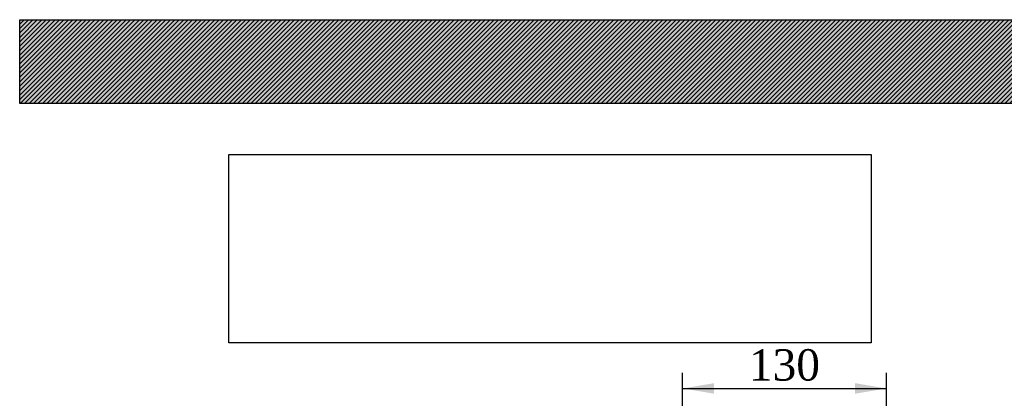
# Model space of a CAD drawing. Header units: millimetres. Extents: x 0 to 1980, y 0 to 1400.
# Tile 4 of 21: x 0 to 628, y 1159 to 1400. Entities that reach past the tile are written whole.
import ezdxf
from ezdxf.enums import TextEntityAlignment as Align

# ---------------------------------------------------------------- set-up
doc = ezdxf.new("R2010")
doc.units = ezdxf.units.MM
doc.header["$LTSCALE"] = 6.666667
doc.layers.add('Default', color=7, linetype='Continuous')
doc.styles.add('SEACAD_Times_New_Roman', font='times.ttf')
doc.dimstyles.new('ANSImm', dxfattribs={"dimtxt": 20, "dimasz": 20, "dimexe": 10, "dimexo": 0, "dimgap": 5, "dimtad": 1, "dimdsep": 46, "dimtxsty": 'SEACAD_Times_New_Roman', "dimblk1": '_SE_FILLED', "dimblk2": '_SE_FILLED', "dimsah": 1, "dimcen": 10, "dimazin": 0, "dimtfac": 0.85, "dimtdec": 3, "dimtofl": 0, "dimtmove": 0, "dimatfit": 3, "dimfxl": 1, "dimarcsym": 0})
picture_1 = doc.add_image_def('image1.jpg', size_in_pixel=(4302, 1260))

# ---------------------------------------------------------------- blocks, each defined once
blk = doc.blocks.new('DMBLK1')
at = {"layer": 'Default', "linetype": 'Continuous'}
for points in [[(442.74, 1168.26), (422.74, 1164.93), (442.74, 1161.59)], [(532.74, 1168.26), (532.74, 1161.59), (552.74, 1164.93)]]:
    blk.add_hatch(color=7, dxfattribs=at).paths.add_polyline_path(points)
at = {"layer": 'Default', "color": 7, "linetype": 'Continuous'}
for p, q in [((422.74, 906.91), (422.74, 1174.93)), ((552.74, 1106.91), (552.74, 1174.93)), ((422.74, 1164.93), (552.74, 1164.93))]:
    blk.add_line(p, q, dxfattribs=at)
at = {"layer": 'Default', "color": 7, "linetype": 'Continuous', "style": 'SEACAD_Times_New_Roman'}
blk.add_text('130', height=20, dxfattribs=at).set_placement((464.99, 1189.93), align=Align.TOP_LEFT)
blk = doc.blocks.new('_SE_FILLED')
at = {"color": 0}
blk.add_line((0, 0), (-1, 0), dxfattribs=at)
blk.add_solid([(0, 0), (-1, -0.1665), (-1, 0.1665), (0, 0)], dxfattribs=at)

msp = doc.modelspace()

# ---------------------------------------------------------------- hatches: boundary and pattern name
at = {"layer": 'Default', "linetype": 'Continuous'}
h = msp.add_hatch(dxfattribs=at)
h.set_pattern_fill('LINE', scale=0.629921, angle=45, style=0)
h.paths.add_polyline_path([(1980, 1346.667), (1980, 1400), (0, 1400), (0, 1346.667)])
msp.add_hatch(color=7, dxfattribs=at).paths.add_polyline_path([(1980, 1346.667), (1980, 1400), (0, 1400), (0, 1346.667)])

# ---------------------------------------------------------------- linework, layer by layer
at = {"layer": 'Default', "color": 7, "linetype": 'Continuous'}
for p, q in [((0, 1400), (1980, 1400)), ((0, 1346.667), (0, 1400)), ((1980, 1346.667), (0, 1346.667))]:
    msp.add_line(p, q, dxfattribs=at)

# ---------------------------------------------------------------- dimensions: what is measured, and where the dimension line sits
dim = msp.add_linear_dim(base=(552.74, 1164.927), p1=(422.74, 906.908), p2=(552.74, 1106.908), text='\\A1;<>', dimstyle='ANSImm', dxfattribs=at)
dim.commit()
dim.dimension.update_dxf_attribs({"geometry": 'DMBLK1', "text_midpoint": (487.74, 1164.927), "dimtype": 160})

# ---------------------------------------------------------------- pictures from other files: only their frames are drawn
image = msp.add_image(picture_1, insert=(133.333, 1194.021), size_in_units=(409.714, 120))
image.dxf.flags = 7

doc.saveas('drawing.dxf')
